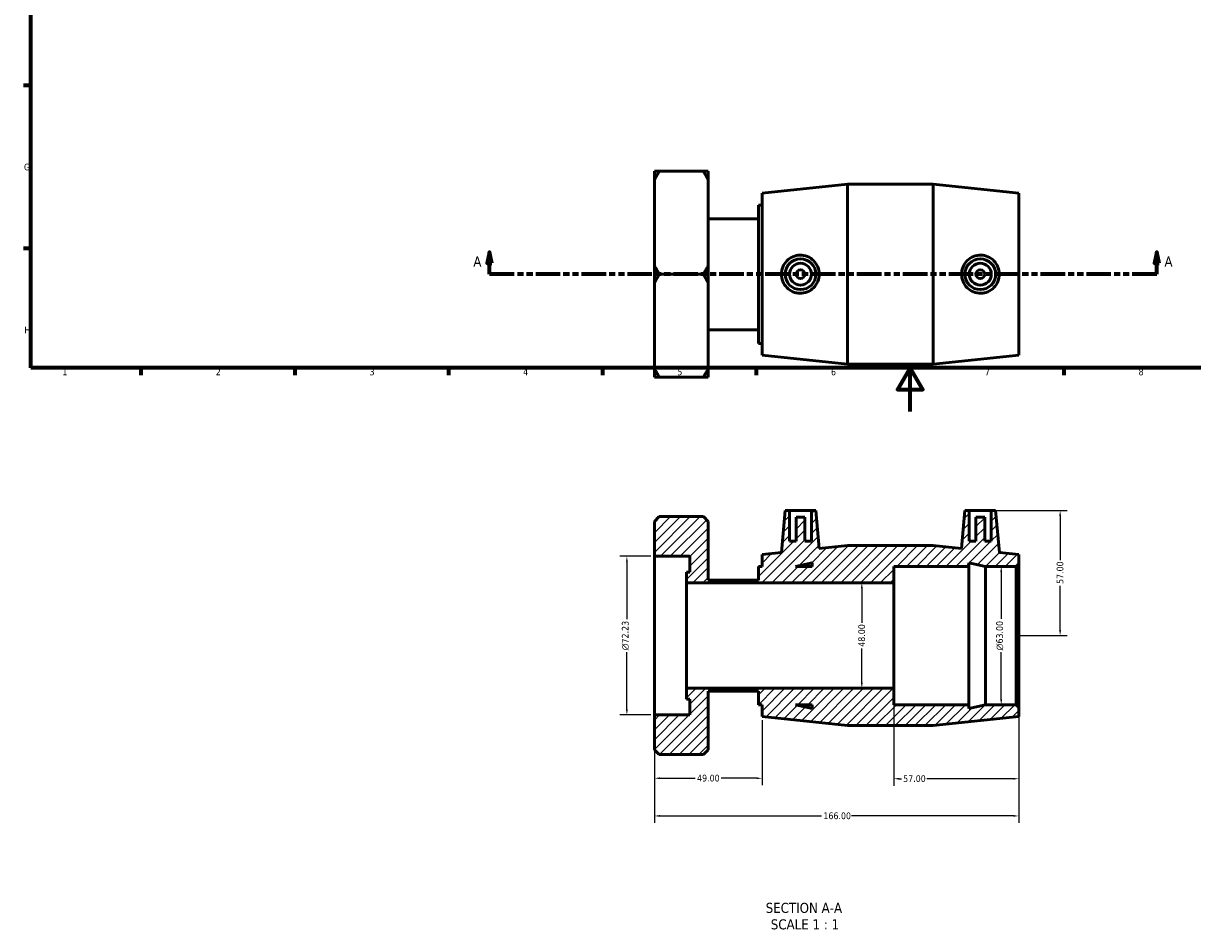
# Model space of a CAD drawing. Header units: millimetres. Extents: x 0 to 906, y -235 to 659.
# Tile 1 of 3: x 17 to 549, y -235 to 177. Entities that reach past the tile are written whole.
import ezdxf

# ---------------------------------------------------------------- set-up
doc = ezdxf.new("R2010")
doc.units = ezdxf.units.MM
doc.linetypes.add('DOUBLE_DASH_CHAIN', pattern=[1.2403, 0.6614, -0.0827, 0.1654, -0.0827, 0.1654, -0.0827])
for name, color, linetype, lineweight in [('Border (ANSI)', 7, 'Continuous', 70), ('Dimension (ANSI)', 7, 'Continuous', 25), ('Hatch (ANSI)', 7, 'Continuous', 18), ('Section Line (ANSI)', 7, 'DOUBLE_DASH_CHAIN', 70), ('Symbol (ANSI)', 7, 'Continuous', 25), ('Visible (ANSI)', 7, 'Continuous', 50)]:
    doc.layers.add(name, color=color, linetype=linetype, lineweight=lineweight)
doc.styles.add('Label Text (ANSI)', font='tahoma.ttf')
doc.styles.add('Note Text (ANSI)', font='tahoma.ttf')
doc.dimstyles.new('Default - mm (ANSI)', dxfattribs={"dimtxt": 3.048, "dimasz": 2.5, "dimexe": 3.175, "dimexo": 1.6002, "dimgap": 0.8, "dimtad": 0, "dimtoh": 1, "dimrnd": 1e-08, "dimzin": 4, "dimdsep": 46, "dimtxsty": 'Note Text (ANSI)', "dimcen": 0.09, "dimdle": 10, "dimclrd": 256, "dimclre": 256, "dimclrt": 256, "dimadec": 1, "dimazin": 1, "dimtfac": 1, "dimtofl": 0, "dimtmove": 0, "dimatfit": 3, "dimfxl": 1, "dimtolj": 1, "dimtzin": 4, "dimlwd": -1, "dimlwe": -1, "dimarcsym": 0})

# ---------------------------------------------------------------- blocks, each defined once
blk = doc.blocks.new('Borders Default Border')
at = {"layer": 'Border (ANSI)'}
for p, q in [((20, 148.5), (16.55, 148.5)), ((20, 74.25), (16.55, 74.25)), ((70.08, 20), (70.08, 16.55)), ((140.17, 20), (140.17, 16.55)), ((210.25, 20), (210.25, 16.55)), ((280.33, 20), (280.33, 16.55)), ((350.42, 20), (350.42, 16.55)), ((490.58, 20), (490.58, 16.55))]:
    blk.add_line(p, q, dxfattribs=at)
at = {"layer": 'Border (ANSI)', "flags": 128}
for points in [[(20, 20), (20, 574), (821, 574), (821, 20), (20, 20)], [(420.5, 0), (420.5, 20), (414.73, 10), (426.27, 10), (420.5, 20)]]:
    blk.add_lwpolyline(points, dxfattribs=at)
at = {"layer": 'Border (ANSI)', "char_height": 3.05, "attachment_point": 7, "style": 'Note Text (ANSI)'}
for s, insert in [('G', (16.81, 109.79)), ('H', (16.97, 35.6)), ('1', (34.35, 16.55)), ('2', (104.2, 16.55)), ('3', (174.26, 16.49)), ('4', (244.23, 16.55)), ('5', (314.48, 16.49)), ('6', (384.49, 16.49)), ('7', (454.6, 16.55)), ('8', (524.63, 16.48))]:
    blk.add_mtext(s, dxfattribs=dict(at, insert=insert))
blk = doc.blocks.new('2dTransSection0')
at = {"layer": 'Section Line (ANSI)', "linetype": 'Continuous'}
for p, q in [((228.9, 72.56), (227.9, 67.56)), ((228.9, 67.56), (228.9, 72.56)), ((229.9, 67.56), (228.9, 72.56)), ((532.94, 72.56), (531.94, 67.56)), ((532.94, 67.56), (532.94, 72.56)), ((533.94, 67.56), (532.94, 72.56)), ((227.9, 67.56), (229.9, 67.56)), ((228.9, 62.56), (228.9, 67.56)), ((531.94, 67.56), (533.94, 67.56)), ((532.94, 62.56), (532.94, 67.56)), ((240.21, 62.56), (228.9, 62.56)), ((532.94, 62.56), (521.63, 62.56))]:
    blk.add_line(p, q, dxfattribs=at)
at = {"layer": 'Section Line (ANSI)', "linetype": 'DOUBLE_DASH_CHAIN', "ltscale": 16.858273}
blk.add_line((532.94, 62.56), (228.9, 62.56), dxfattribs=at)
at = {"layer": 'Section Line (ANSI)', "linetype": 'Continuous', "flags": 128}
for points in [[(229.9, 67.56), (228.9, 72.56), (227.9, 67.56), (229.9, 67.56)], [(533.94, 67.56), (532.94, 72.56), (531.94, 67.56), (533.94, 67.56)]]:
    blk.add_lwpolyline(points, dxfattribs=at)
at = {"layer": 'Section Line (ANSI)'}
for points in [[(229.9, 67.56), (228.9, 72.56), (227.9, 67.56), (229.9, 67.56)], [(533.94, 67.56), (532.94, 72.56), (531.94, 67.56), (533.94, 67.56)]]:
    blk.add_solid(points, dxfattribs=at)
at = {"layer": 'Section Line (ANSI)', "char_height": 4.57, "attachment_point": 7, "style": 'Label Text (ANSI)'}
for insert in [(221.54, 66.06), (536.41, 66.06)]:
    blk.add_mtext('A', dxfattribs=dict(at, insert=insert))
blk = doc.blocks.new('*D7')
at = {"layer": 'Defpoints', "color": 0, "transparency": 16777216}
for p in [(304.06, -65.89), (291.5, -138.12), (304.06, -138.12)]:
    blk.add_point(p, dxfattribs=at)
at = {"layer": 'Dimension (ANSI)', "transparency": 16777216}
for p, q in [((302.46, -65.89), (288.32, -65.89)), ((291.5, -68.39), (291.5, -94.46)), ((291.5, -135.62), (291.5, -109.54)), ((302.46, -138.12), (288.32, -138.12))]:
    blk.add_line(p, q, dxfattribs=at)
for points in [[(291.08, -68.39), (291.91, -68.39), (291.5, -65.89)], [(291.08, -135.62), (291.91, -135.62), (291.5, -138.12)]]:
    blk.add_solid(points, dxfattribs=at)
at = {"layer": 'Dimension (ANSI)', "transparency": 16777216, "insert": (289.21, -108.74), "char_height": 3.048, "attachment_point": 1, "rotation": 90, "style": 'Note Text (ANSI)'}
blk.add_mtext('\\A1;\\fAIGDT|b0|i0;\\H3.0480;\\ln\\fTahoma|b0|i0;\\H3.0480;72.23', dxfattribs=at)
blk = doc.blocks.new('*D8')
at = {"layer": 'Defpoints', "color": 0, "transparency": 16777216}
for p in [(457.51, -45), (468.8, -102), (488.88, -102)]:
    blk.add_point(p, dxfattribs=at)
at = {"layer": 'Dimension (ANSI)', "transparency": 16777216}
for p, q in [((459.11, -45), (492.05, -45)), ((488.88, -47.5), (488.88, -67.7)), ((488.88, -99.5), (488.88, -79.3)), ((470.4, -102), (492.05, -102))]:
    blk.add_line(p, q, dxfattribs=at)
for points in [[(488.46, -47.5), (489.29, -47.5), (488.88, -45)], [(488.46, -99.5), (489.29, -99.5), (488.88, -102)]]:
    blk.add_solid(points, dxfattribs=at)
at = {"layer": 'Dimension (ANSI)', "transparency": 16777216, "insert": (487.29, -78.5), "char_height": 3.048, "attachment_point": 1, "rotation": 90, "style": 'Note Text (ANSI)'}
blk.add_mtext('\\A1;57.00', dxfattribs=at)
blk = doc.blocks.new('*D9')
at = {"layer": 'Defpoints', "color": 0, "transparency": 16777216}
for p in [(462.04, -70.5), (468.8, -70.5), (468.8, -133.5)]:
    blk.add_point(p, dxfattribs=at)
at = {"layer": 'Dimension (ANSI)', "transparency": 16777216}
for p, q in [((467.2, -70.5), (458.86, -70.5)), ((462.04, -73), (462.04, -94.43)), ((462.04, -131), (462.04, -109.58)), ((467.2, -133.5), (458.86, -133.5))]:
    blk.add_line(p, q, dxfattribs=at)
for points in [[(461.62, -73), (462.46, -73), (462.04, -70.5)], [(461.62, -131), (462.46, -131), (462.04, -133.5)]]:
    blk.add_solid(points, dxfattribs=at)
at = {"layer": 'Dimension (ANSI)', "transparency": 16777216, "insert": (459.75, -108.78), "char_height": 3.048, "attachment_point": 1, "rotation": 90, "style": 'Note Text (ANSI)'}
blk.add_mtext('\\A1;\\fAIGDT|b0|i0;\\H3.0480;\\ln\\fTahoma|b0|i0;\\H3.0480;63.00', dxfattribs=at)
blk = doc.blocks.new('*D10')
at = {"layer": 'Defpoints', "color": 0, "transparency": 16777216}
for p in [(398.53, -78), (398.53, -126), (398.53, -126)]:
    blk.add_point(p, dxfattribs=at)
at = {"layer": 'Dimension (ANSI)', "transparency": 16777216}
for p, q in [((398.53, -80.5), (398.53, -96.12)), ((398.53, -123.5), (398.53, -107.89))]:
    blk.add_line(p, q, dxfattribs=at)
for points in [[(398.11, -80.5), (398.94, -80.5), (398.53, -78)], [(398.11, -123.5), (398.94, -123.5), (398.53, -126)]]:
    blk.add_solid(points, dxfattribs=at)
at = {"layer": 'Dimension (ANSI)', "transparency": 16777216, "insert": (396.93, -107.09), "char_height": 3.048, "attachment_point": 1, "rotation": 90, "style": 'Note Text (ANSI)'}
blk.add_mtext('\\A1;48.00', dxfattribs=at)
blk = doc.blocks.new('*D11')
at = {"layer": 'Defpoints', "color": 0, "transparency": 16777216}
for p in [(304.06, -138.12), (470.06, -134.76), (304.06, -184.12)]:
    blk.add_point(p, dxfattribs=at)
at = {"layer": 'Dimension (ANSI)', "transparency": 16777216}
for p, q in [((470.06, -136.36), (470.06, -187.29)), ((304.06, -139.72), (304.06, -187.29)), ((306.56, -184.12), (380.22, -184.12)), ((467.56, -184.12), (393.9, -184.12))]:
    blk.add_line(p, q, dxfattribs=at)
for points in [[(306.56, -183.7), (306.56, -184.53), (304.06, -184.12)], [(467.56, -183.7), (467.56, -184.53), (470.06, -184.12)]]:
    blk.add_solid(points, dxfattribs=at)
at = {"layer": 'Dimension (ANSI)', "transparency": 16777216, "insert": (381.02, -182.53), "char_height": 3.048, "attachment_point": 1, "style": 'Note Text (ANSI)'}
blk.add_mtext('\\A1;166.00', dxfattribs=at)
blk = doc.blocks.new('*D12')
at = {"layer": 'Defpoints', "color": 0, "transparency": 16777216}
for p in [(413.06, -126), (470.06, -134.76), (413.06, -167.18)]:
    blk.add_point(p, dxfattribs=at)
at = {"layer": 'Dimension (ANSI)', "transparency": 16777216}
for p, q in [((413.06, -127.6), (413.06, -170.36)), ((470.06, -136.36), (470.06, -170.36)), ((415.56, -167.18), (416.57, -167.18)), ((467.56, -167.18), (428.17, -167.18))]:
    blk.add_line(p, q, dxfattribs=at)
for points in [[(415.56, -166.77), (415.56, -167.6), (413.06, -167.18)], [(467.56, -166.77), (467.56, -167.6), (470.06, -167.18)]]:
    blk.add_solid(points, dxfattribs=at)
at = {"layer": 'Dimension (ANSI)', "transparency": 16777216, "insert": (417.37, -165.6), "char_height": 3.048, "attachment_point": 1, "style": 'Note Text (ANSI)'}
blk.add_mtext('\\A1;57.00', dxfattribs=at)
blk = doc.blocks.new('*D13')
at = {"layer": 'Defpoints', "color": 0, "transparency": 16777216}
for p in [(304.06, -138.12), (353.06, -138.9), (304.06, -166.96)]:
    blk.add_point(p, dxfattribs=at)
at = {"layer": 'Dimension (ANSI)', "transparency": 16777216}
for p, q in [((304.06, -139.72), (304.06, -170.13)), ((353.06, -140.5), (353.06, -170.13)), ((306.56, -166.96), (322.67, -166.96)), ((350.56, -166.96), (334.44, -166.96))]:
    blk.add_line(p, q, dxfattribs=at)
for points in [[(306.56, -166.54), (306.56, -167.37), (304.06, -166.96)], [(350.56, -166.54), (350.56, -167.37), (353.06, -166.96)]]:
    blk.add_solid(points, dxfattribs=at)
at = {"layer": 'Dimension (ANSI)', "transparency": 16777216, "insert": (323.47, -165.37), "char_height": 3.048, "attachment_point": 1, "style": 'Note Text (ANSI)'}
blk.add_mtext('\\A1;49.00', dxfattribs=at)

msp = doc.modelspace()

# ---------------------------------------------------------------- hatches: boundary and pattern name
at = {"layer": 'Hatch (ANSI)'}
h = msp.add_hatch(dxfattribs=at)
h.set_pattern_fill('ANSI31', color=256, scale=25.4, style=0)
h.set_pattern_definition([(45, (0, 0), (-2.245064, 2.245064), [])])
h.paths.add_polyline_path([(431.059, -61.004), (392.059, -61.004), (379.127, -62.364), (377.609, -45.004), (375.609, -45.004), (375.609, -59.004), (372.609, -59.004), (372.609, -48.004), (368.609, -48.004), (368.609, -59.004), (365.609, -59.004), (365.609, -45.004), (363.609, -45.004), (361.932, -64.171), (353.059, -65.104), (353.059, -70.504), (351.442, -70.504), (351.442, -76.725), (328.559, -76.725), (328.559, -50.001), (326.392, -47.835), (306.225, -47.835), (304.059, -50.001), (304.059, -65.891), (320.229, -65.891), (320.229, -73.114), (318.612, -73.114), (318.612, -78.004), (413.059, -78.004), (413.059, -70.504), (447.259, -70.504), (447.259, -68.889), (454.859, -70.504), (468.799, -70.504), (470.059, -69.244), (470.059, -65.104), (461.186, -64.171), (459.509, -45.004), (457.509, -45.004), (457.509, -59.004), (454.509, -59.004), (454.509, -48.004), (450.509, -48.004), (450.509, -59.004), (447.509, -59.004), (447.509, -45.004), (445.509, -45.004), (443.99, -62.364)])
h.paths.add_polyline_path([(368.259, -70.504), (375.859, -68.889), (375.859, -70.504)], flags=0)
h.paths.add_polyline_path([(392.059, -143.004), (431.059, -143.004), (470.059, -138.904), (470.059, -134.764), (468.799, -133.504), (454.859, -133.504), (447.259, -135.12), (447.259, -133.504), (413.059, -133.504), (413.059, -126.004), (318.612, -126.004), (318.612, -130.894), (320.229, -130.894), (320.229, -138.117), (304.059, -138.117), (304.059, -154.007), (306.225, -156.174), (326.392, -156.174), (328.559, -154.007), (328.559, -127.283), (351.442, -127.283), (351.442, -133.504), (353.059, -133.504), (353.059, -138.904)])
h.paths.add_polyline_path([(375.859, -135.12), (368.259, -133.504), (375.859, -133.504)], flags=0)

# ---------------------------------------------------------------- linework, layer by layer
at = {"layer": 'Visible (ANSI)'}
for p, q in [((304.059, 105.452), (304.059, 109.475)), ((326.392, 109.475), (306.225, 109.475)), ((328.559, 109.475), (328.559, 105.452)), ((304.059, 66.586), (304.059, 105.452)), ((328.559, 105.452), (328.559, 66.586)), ((353.059, 99.463), (392.059, 103.563)), ((392.059, 21.563), (392.059, 103.563)), ((392.059, 103.563), (431.059, 103.563)), ((431.059, 21.563), (431.059, 103.563)), ((470.059, 99.463), (431.059, 103.563)), ((353.059, 25.663), (353.059, 99.463)), ((470.059, 25.663), (470.059, 99.463)), ((351.442, 31.063), (351.442, 94.063)), ((351.442, 94.063), (353.059, 94.063)), ((328.559, 87.842), (351.442, 87.842)), ((304.059, 58.54), (304.059, 66.586)), ((328.559, 66.586), (328.559, 58.54)), ((326.392, 62.563), (306.225, 62.563)), ((304.059, 19.674), (304.059, 58.54)), ((328.559, 58.54), (328.559, 19.674)), ((328.559, 37.284), (351.442, 37.284)), ((351.442, 31.063), (353.059, 31.063)), ((353.059, 25.663), (392.059, 21.563)), ((392.059, 21.563), (431.059, 21.563)), ((470.059, 25.663), (431.059, 21.563)), ((304.059, 15.651), (304.059, 19.674)), ((328.559, 19.674), (328.559, 15.651)), ((306.225, 15.651), (326.392, 15.651)), ((306.225, -47.835), (304.059, -50.001)), ((326.392, -47.835), (306.225, -47.835)), ((328.559, -50.001), (326.392, -47.835)), ((363.609, -45.004), (361.932, -64.171)), ((365.609, -45.004), (363.609, -45.004)), ((365.609, -59.004), (365.609, -45.004)), ((365.609, -45.004), (375.609, -45.004)), ((377.609, -45.004), (375.609, -45.004)), ((375.609, -45.004), (375.609, -59.004)), ((379.127, -62.364), (377.609, -45.004)), ((445.509, -45.004), (443.99, -62.364)), ((447.509, -45.004), (445.509, -45.004)), ((447.509, -59.004), (447.509, -45.004)), ((447.509, -45.004), (457.509, -45.004)), ((459.509, -45.004), (457.509, -45.004)), ((457.509, -45.004), (457.509, -59.004)), ((461.186, -64.171), (459.509, -45.004)), ((304.059, -50.001), (304.059, -65.891)), ((328.559, -76.725), (328.559, -50.001)), ((372.609, -48.004), (368.609, -48.004)), ((368.609, -48.004), (368.609, -59.004)), ((372.609, -59.004), (372.609, -48.004)), ((454.509, -48.004), (450.509, -48.004)), ((450.509, -48.004), (450.509, -59.004)), ((454.509, -59.004), (454.509, -48.004)), ((368.609, -59.004), (365.609, -59.004)), ((375.609, -59.004), (372.609, -59.004)), ((392.059, -61.004), (379.127, -62.364)), ((431.059, -61.004), (392.059, -61.004)), ((443.99, -62.364), (431.059, -61.004)), ((450.509, -59.004), (447.509, -59.004)), ((457.509, -59.004), (454.509, -59.004)), ((304.059, -65.891), (320.229, -65.891)), ((304.059, -138.117), (304.059, -65.891)), ((320.229, -65.891), (320.229, -73.114)), ((361.932, -64.171), (353.059, -65.104)), ((353.059, -65.104), (353.059, -70.504)), ((368.259, -70.504), (375.859, -68.889)), ((375.859, -68.889), (375.859, -70.504)), ((447.259, -70.504), (447.259, -68.889)), ((447.259, -68.889), (454.859, -70.504)), ((470.059, -65.104), (461.186, -64.171)), ((468.799, -70.504), (470.059, -69.244)), ((470.059, -69.244), (470.059, -65.104)), ((470.059, -134.764), (470.059, -69.244)), ((320.229, -73.114), (318.612, -73.114)), ((318.612, -73.114), (318.612, -78.004)), ((353.059, -70.504), (351.442, -70.504)), ((351.442, -70.504), (351.442, -76.725)), ((375.859, -70.504), (368.259, -70.504)), ((413.059, -78.004), (413.059, -70.504)), ((413.059, -70.504), (447.259, -70.504)), ((447.259, -133.504), (447.259, -70.504)), ((454.859, -70.504), (468.799, -70.504)), ((454.859, -133.504), (454.859, -70.504)), ((468.799, -70.504), (468.799, -133.504)), ((318.612, -78.004), (413.059, -78.004)), ((318.612, -126.004), (318.612, -78.004)), ((351.442, -76.725), (328.559, -76.725)), ((413.059, -126.004), (413.059, -78.004)), ((413.059, -126.004), (318.612, -126.004)), ((318.612, -126.004), (318.612, -130.894)), ((328.559, -154.007), (328.559, -127.283)), ((328.559, -127.283), (351.442, -127.283)), ((351.442, -127.283), (351.442, -133.504)), ((413.059, -133.504), (413.059, -126.004)), ((318.612, -130.894), (320.229, -130.894)), ((320.229, -130.894), (320.229, -138.117)), ((320.229, -138.117), (304.059, -138.117)), ((304.059, -138.117), (304.059, -154.007)), ((351.442, -133.504), (353.059, -133.504)), ((353.059, -133.504), (353.059, -138.904)), ((375.859, -135.12), (368.259, -133.504)), ((368.259, -133.504), (375.859, -133.504)), ((375.859, -133.504), (375.859, -135.12)), ((447.259, -133.504), (413.059, -133.504)), ((454.859, -133.504), (447.259, -135.12)), ((447.259, -135.12), (447.259, -133.504)), ((468.799, -133.504), (454.859, -133.504)), ((470.059, -134.764), (468.799, -133.504)), ((470.059, -138.904), (470.059, -134.764)), ((353.059, -138.904), (392.059, -143.004)), ((392.059, -143.004), (431.059, -143.004)), ((431.059, -143.004), (470.059, -138.904)), ((304.059, -154.007), (306.225, -156.174)), ((326.392, -156.174), (328.559, -154.007)), ((326.392, -156.174), (306.225, -156.174))]:
    msp.add_line(p, q, dxfattribs=at)
for centre, radius in [((370.609, 62.563), 7), ((452.509, 62.563), 7), ((370.609, 62.563), 5), ((370.609, 62.563), 2), ((452.509, 62.563), 5), ((452.509, 62.563), 2)]:
    msp.add_circle(centre, radius, dxfattribs=at)
for points in [[(306.225, 109.475), (305.04, 109.475), (304.059, 109.475)], [(304.059, 105.452), (305.04, 107.423), (306.225, 109.475)], [(328.559, 109.475), (327.577, 109.475), (326.392, 109.475)], [(326.392, 109.475), (327.577, 107.423), (328.559, 105.452)], [(306.225, 62.563), (305.04, 64.616), (304.059, 66.586)], [(328.559, 66.586), (327.577, 64.616), (326.392, 62.563)], [(304.059, 58.54), (305.04, 60.511), (306.225, 62.563)], [(326.392, 62.563), (327.577, 60.511), (328.559, 58.54)], [(306.225, 15.651), (305.04, 17.703), (304.059, 19.674)], [(328.559, 19.674), (327.577, 17.703), (326.392, 15.651)], [(304.059, 15.651), (305.04, 15.651), (306.225, 15.651)], [(326.392, 15.651), (327.577, 15.651), (328.559, 15.651)]]:
    msp.add_rational_spline(points, [1, 1.00095849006, 1], degree=2, dxfattribs=at)
for points, knots in [([(370.326, 53.882), (369.265, 53.907), (368.135, 54.144), (366.063, 55.055), (365.12, 55.728), (363.635, 57.264), (362.992, 58.232), (362.14, 60.346), (361.932, 61.491), (361.932, 63.635), (362.14, 64.78), (362.992, 66.894), (363.635, 67.862), (365.12, 69.398), (366.063, 70.071), (368.135, 70.982), (369.265, 71.219), (371.445, 71.271), (372.632, 71.065), (374.808, 70.186), (375.798, 69.513), (377.347, 67.964), (378.015, 66.988), (378.906, 64.84), (379.127, 63.667), (379.127, 61.459), (378.906, 60.286), (378.015, 58.138), (377.347, 57.162), (375.798, 55.613), (374.808, 54.94), (372.632, 54.061), (371.445, 53.855), (370.326, 53.882)], [0, 0, 0, 0, 0.3199777, 0.3199777, 0.6399553, 0.6399553, 0.9616457, 0.9616457, 1.2833361, 1.2833361, 1.6050265, 1.6050265, 1.9267169, 1.9267169, 2.2466945, 2.2466945, 2.5666722, 2.5666722, 2.9040807, 2.9040807, 3.2414892, 3.2414892, 3.572787, 3.572787, 3.9040848, 3.9040848, 4.2353826, 4.2353826, 4.5666805, 4.5666805, 4.904089, 4.904089, 5.2414975, 5.2414975, 5.2414975, 5.2414975]), ([(452.791, 53.882), (451.673, 53.855), (450.486, 54.061), (448.309, 54.94), (447.319, 55.613), (445.77, 57.162), (445.102, 58.138), (444.211, 60.286), (443.99, 61.459), (443.99, 63.667), (444.211, 64.84), (445.102, 66.988), (445.77, 67.964), (447.319, 69.513), (448.309, 70.186), (450.486, 71.065), (451.673, 71.271), (453.852, 71.219), (454.982, 70.982), (457.055, 70.071), (457.997, 69.398), (459.483, 67.862), (460.126, 66.894), (460.977, 64.78), (461.186, 63.635), (461.186, 61.491), (460.977, 60.346), (460.126, 58.232), (459.483, 57.264), (457.997, 55.728), (457.055, 55.055), (454.982, 54.144), (453.852, 53.907), (452.791, 53.882)], [0, 0, 0, 0, 0.3374085, 0.3374085, 0.674817, 0.674817, 1.0061148, 1.0061148, 1.3374126, 1.3374126, 1.6687104, 1.6687104, 2.0000083, 2.0000083, 2.3374168, 2.3374168, 2.6748253, 2.6748253, 2.994803, 2.994803, 3.3147806, 3.3147806, 3.636471, 3.636471, 3.9581614, 3.9581614, 4.2798518, 4.2798518, 4.6015422, 4.6015422, 4.9215198, 4.9215198, 5.2414975, 5.2414975, 5.2414975, 5.2414975])]:
    msp.add_open_spline(points, degree=3, knots=knots, dxfattribs=at)

# ---------------------------------------------------------------- block references
msp.add_blockref('Borders Default Border', (0, 0))
at = {"layer": 'Section Line (ANSI)'}
msp.add_blockref('2dTransSection0', (0, 0), dxfattribs=at)

# ---------------------------------------------------------------- texts
at = {"layer": 'Symbol (ANSI)', "char_height": 4.572, "attachment_point": 7, "style": 'Label Text (ANSI)'}
for s, insert in [('SECTION A-A', (354.737, -228.341)), ('SCALE 1 : 1', (357.056, -235.854))]:
    msp.add_mtext(s, dxfattribs=dict(at, insert=insert))

# ---------------------------------------------------------------- dimensions: what is measured, and where the dimension line sits
at = {"layer": 'Dimension (ANSI)'}
for base, p1, p2, angle, override, picture, middle in [((488.876, -102.004), (457.509, -45.004), (468.799, -102.004), 90, {"dimtoh": 0, "dimdec": 2, "dimtp": 0, "dimtm": 0, "dimtdec": 2, "dimatfit": 1}, '*D8', (488.876, -73.504)), ((398.527, -126.004), (398.527, -78.004), (398.527, -126.004), 270, {"dimtoh": 0, "dimdec": 2, "dimse1": 1, "dimse2": 1, "dimtp": 0, "dimtm": 0, "dimtdec": 2, "dimatfit": 1}, '*D10', (398.527, -102.004)), ((413.059, -167.182), (470.059, -134.764), (413.059, -126.004), 180, {"dimtoh": 0, "dimdec": 2, "dimtp": 0, "dimtm": 0, "dimtdec": 2, "dimatfit": 1}, '*D12', (422.368, -167.182)), ((304.059, -184.117), (470.059, -134.764), (304.059, -138.117), 180, {"dimtoh": 0, "dimdec": 2, "dimtp": 0, "dimtm": 0, "dimtdec": 2, "dimatfit": 1}, '*D11', (387.059, -184.117)), ((304.059, -166.957), (353.059, -138.904), (304.059, -138.117), 180, {"dimtoh": 0, "dimdec": 2, "dimtp": 0, "dimtm": 0, "dimtdec": 2, "dimatfit": 1}, '*D13', (328.559, -166.957))]:
    dim = msp.add_linear_dim(base=base, p1=p1, p2=p2, angle=angle, dimstyle='Default - mm (ANSI)', override=override, dxfattribs=at)
    dim.commit()
    dim.dimension.update_dxf_attribs({"geometry": picture, "text_midpoint": middle, "dimtype": 160})
for base, p1, p2, picture, middle in [((291.498, -138.117), (304.059, -65.891), (304.059, -138.117), '*D7', (291.498, -102.004)), ((462.039, -70.504), (468.799, -133.504), (468.799, -70.504), '*D9', (462.039, -102.004))]:
    dim = msp.add_linear_dim(base=base, p1=p1, p2=p2, angle=90, text='\\fAIGDT|b0|i0;\\H3.0480;\\ln\\fTahoma|b0|i0;\\H3.0480;<>', dimstyle='Default - mm (ANSI)', override={"dimtoh": 0, "dimdec": 2, "dimtp": 0, "dimtm": 0, "dimtdec": 2, "dimatfit": 1}, dxfattribs=at)
    dim.commit()
    dim.dimension.update_dxf_attribs({"geometry": picture, "text_midpoint": middle, "dimtype": 160})

doc.saveas('drawing.dxf')
